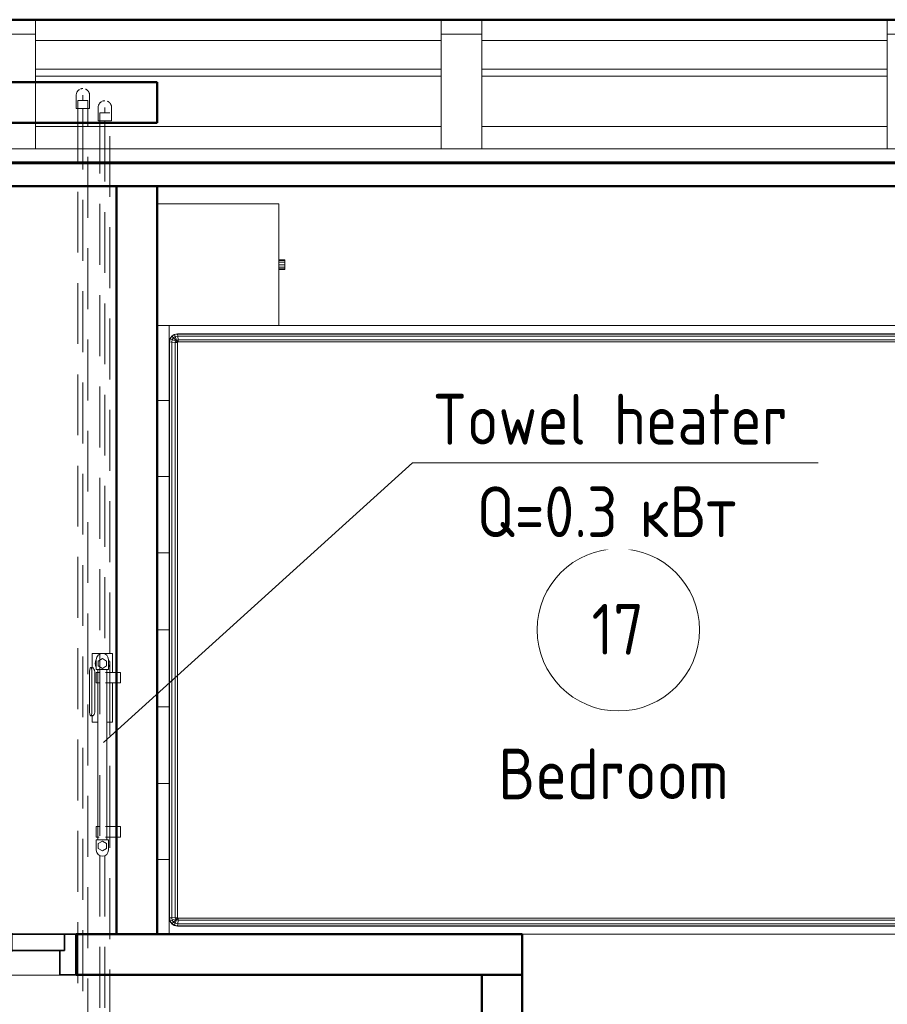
# Model space of a CAD drawing. Header units: millimetres. Extents: x -125 to 21675, y 4748 to 43947.
# Tile 32 of 36: x 16596 to 18735, y 40003 to 42430. Entities that reach past the tile are written whole.
import ezdxf

# ---------------------------------------------------------------- set-up
doc = ezdxf.new("R2010")
doc.units = ezdxf.units.MM
doc.linetypes.add('ADSK_Скрыто', pattern=[300, 150, -150])
doc.linetypes.add('ADSK_Штриховая_ш3 п1_5', pattern=[225, 150, -75])
for name, color, linetype, lineweight in [('A-AREA-____-IDEN', 2, 'Continuous', 20), ('A-DETL-____-HDLN', 90, 'ADSK_Скрыто', 9), ('A-DETL-____-MBND', 5, 'ADSK_Штриховая_ш3 п1_5', 20), ('A-DOOR-____-MCUT', 31, 'Continuous', 35), ('A-DOOR-____-OTLN', 31, 'Continuous', 20), ('A-GENM-____-MCUT', 13, 'Continuous', 50), ('A-GENM-____-OTLN', 13, 'Continuous', 20), ('A-ROOF-____-MCUT', 132, 'Continuous', 50), ('A-ROOF-____-OTLN', 132, 'Continuous', 20), ('A-WALL-____-MCUT', 113, 'Continuous', 50), ('A-WALL-____-OTLN', 113, 'Continuous', 20), ('I-FURN-____-OTLN', 30, 'Continuous', 20), ('M-EQPM-___-IDEN', 50, 'Continuous', 20), ('M-EQPM-____-OTLN', 50, 'Continuous', 20), ('Q-SPCQ-____-MCUT', 91, 'Continuous', 9), ('Q-SPCQ-____-OTLN', 91, 'Continuous', 20)]:
    doc.layers.add(name, color=color, linetype=linetype, lineweight=lineweight)
doc.styles.add('GOST Common_1', font='GOST_Common.ttf', dxfattribs={"width": 0.9, "height": 125})

# ---------------------------------------------------------------- blocks, each defined once
blk = doc.blocks.new('Прямая форма - 83 new-609275-В_Этаж 04_Отопление')
at = {"layer": 'Q-SPCQ-____-MCUT', "color": 253}
for p, q in [((12300, 1766), (0, 1766)), ((0, 1734.2), (12300, 1734.2))]:
    blk.add_line(p, q, dxfattribs=at)
at = {"layer": 'Q-SPCQ-____-OTLN', "color": 9}
for p, q in [((0, 1767.8), (12300, 1767.8)), ((3800, 1679.4), (2800, 1679.4)), ((4900, 1679.4), (3900, 1679.4)), ((2800, 1555.6), (3800, 1555.6)), ((3900, 1555.6), (4900, 1555.6)), ((3800, 1538), (2800, 1538)), ((4900, 1538), (3900, 1538)), ((3800, 1467.2), (2800, 1467.2)), ((4900, 1467.2), (3900, 1467.2))]:
    blk.add_line(p, q, dxfattribs=at)
blk = doc.blocks.new('Прямая форма - FU - 050-609276-В_Этаж 04_Отопление')
blk.add_blockref('Прямая форма - 83 new-609275-В_Этаж 04_Отопление', (0, 0))
blk = doc.blocks.new('Family - 83 new-609316-В_Этаж 04_Отопление')
at = {"layer": 'A-ROOF-____-MCUT', "color": 53}
blk.add_line((10940, -3903.9), (-1640, -3903.9), dxfattribs=at)
blk = doc.blocks.new('Family - RT - 008-609317-В_Этаж 04_Отопление')
blk.add_blockref('Family - 83 new-609316-В_Этаж 04_Отопление', (0, 0))
blk = doc.blocks.new('Прямая форма - 83 new-609319-В_Этаж 04_Отопление')
at = {"layer": 'A-GENM-____-MCUT', "lineweight": 9}
for p, q in [((100, 8518.6), (0, 8518.6)), ((0, 8518.6), (0, 8235.7)), ((100, 8235.7), (100, 8518.6)), ((0, 8235.7), (100, 8235.7))]:
    blk.add_line(p, q, dxfattribs=at)
at = {"layer": 'A-GENM-____-OTLN', "lineweight": 9}
blk.add_line((100, 8553.9), (100, 8518.6), dxfattribs=at)
blk = doc.blocks.new('Прямая форма - MORPH-007-609320-В_Этаж 04_Отопление')
blk.add_blockref('Прямая форма - 83 new-609319-В_Этаж 04_Отопление', (0, 0))
blk = doc.blocks.new('Прямая форма - 83 new-609328-В_Этаж 04_Отопление')
at = {"layer": 'A-GENM-____-MCUT', "lineweight": 9}
for p, q in [((100, 8518.6), (0, 8518.6)), ((0, 8518.6), (0, 8235.7)), ((100, 8235.7), (100, 8518.6)), ((0, 8235.7), (100, 8235.7))]:
    blk.add_line(p, q, dxfattribs=at)
at = {"layer": 'A-GENM-____-OTLN', "lineweight": 9}
for p, q in [((0, 8553.9), (0, 8518.6)), ((100, 8553.9), (100, 8518.6))]:
    blk.add_line(p, q, dxfattribs=at)
blk = doc.blocks.new('Прямая форма - MORPH-007-609329-В_Этаж 04_Отопление')
blk.add_blockref('Прямая форма - 83 new-609328-В_Этаж 04_Отопление', (0, 0))
blk = doc.blocks.new('Family - 83 new-609336-В_Этаж 04_Отопление')
at = {"layer": 'A-ROOF-____-MCUT', "color": 53}
for p, q in [((10800, -3493.8), (-1500, -3493.8)), ((-1500, -3550.4), (10800, -3550.4))]:
    blk.add_line(p, q, dxfattribs=at)
blk = doc.blocks.new('Family - RT - 008-609337-В_Этаж 04_Отопление')
blk.add_blockref('Family - 83 new-609336-В_Этаж 04_Отопление', (0, 0))
blk = doc.blocks.new('Прямая форма - 83 new-609383-В_Этаж 04_Отопление')
at = {"layer": 'A-GENM-____-MCUT', "lineweight": 9}
for p, q in [((100, 8518.6), (0, 8518.6)), ((0, 8518.6), (0, 8235.7)), ((100, 8235.7), (100, 8518.6)), ((0, 8235.7), (100, 8235.7))]:
    blk.add_line(p, q, dxfattribs=at)
at = {"layer": 'A-GENM-____-OTLN', "lineweight": 9}
for p, q in [((0, 8553.9), (0, 8518.6)), ((100, 8553.9), (100, 8518.6))]:
    blk.add_line(p, q, dxfattribs=at)
blk = doc.blocks.new('Прямая форма - MORPH-007-609384-В_Этаж 04_Отопление')
blk.add_blockref('Прямая форма - 83 new-609383-В_Этаж 04_Отопление', (0, 0))
blk = doc.blocks.new('Прямая форма - 83 new-608804-В_Этаж 04_Отопление')
at = {"layer": 'A-DOOR-____-MCUT', "color": 133}
for p, q in [((-322, 0), (-350, 0)), ((-350, 0), (-350, -100)), ((-322, -40), (-322, 0)), ((-192, 0), (-322, 0)), ((-322, 0), (-322, -40)), ((-157, 2.5), (-192, 2.5)), ((-192, 2.5), (-192, -42.5)), ((-192, -40), (-192, 0)), ((-157, -42.5), (-157, 2.5)), ((157, 0), (-157, 0)), ((-157, 0), (-157, -40)), ((192, 2.5), (157, 2.5)), ((157, 2.5), (157, -42.5)), ((157, -40), (157, 0)), ((192, -42.5), (192, 2.5)), ((322, 0), (192, 0)), ((192, 0), (192, -40)), ((350, 0), (322, 0)), ((322, 0), (322, -40)), ((322, -40), (322, 0)), ((350, -100), (350, 0)), ((-310, -40), (-322, -40)), ((-322, -40), (-192, -40)), ((-310, -100), (-310, -40)), ((-192, -42.5), (-157, -42.5)), ((-157, -40), (157, -40)), ((157, -42.5), (192, -42.5)), ((192, -40), (322, -40)), ((322, -40), (310, -40)), ((310, -40), (310, -100)), ((-350, -100), (-310, -100)), ((310, -100), (350, -100))]:
    blk.add_line(p, q, dxfattribs=at)
at = {"layer": 'A-DOOR-____-OTLN', "color": 9}
for p, q in [((-282, 71), (-280.7, 71)), ((-282, 71), (-282, 64)), ((-282, 64), (-280.7, 64)), ((-282, 64), (-282, 13)), ((-280.7, 64), (-282, 64)), ((-280.7, 71), (-277, 71)), ((-280.7, 71), (-280.7, 64)), ((-280.7, 64), (-277, 64)), ((-280.7, 64), (-280.7, 13)), ((-277, 64), (-280.7, 64)), ((-277, 71), (-272, 71)), ((-277, 71), (-277, 64)), ((-277, 64), (-272, 64)), ((-277, 64), (-277, 13)), ((-272, 64), (-277, 64)), ((-272, 71), (-247, 71)), ((-272, 71), (-272, 64)), ((-272, 64), (-272, 13)), ((-247, 64), (-272, 64)), ((-267, 13), (-267, 64)), ((-263.3, 13), (-263.3, 64)), ((-262, 64), (-262, 13)), ((-233.6, 71), (-247, 71)), ((-247, 71), (-247, 64)), ((-247, 71), (-247, 64)), ((-247, 64), (-233.9, 64)), ((-233.9, 64), (-206.9, 68.7)), ((-207.8, 61.7), (-233.9, 64)), ((-206.9, 68.7), (-233.6, 71)), ((-207.8, 61.7), (-180.5, 64)), ((-182, 57.2), (-207.8, 61.7)), ((-180.5, 64), (-206.9, 68.7)), ((-156.7, 50.4), (-182, 57.2)), ((-154.6, 57.1), (-182, 57.2)), ((-180.5, 64), (-154.6, 57.1)), ((-148.8, 47.5), (-156.7, 50.4)), ((-154.6, 57.1), (-146.5, 54.1)), ((-146.5, 54.1), (-148.8, 47.5)), ((-243.5, 3), (-300.5, 3)), ((-300.5, 3), (-300.5, 1)), ((-294, 3), (-292, 7)), ((-292, 7), (-289.3, 7)), ((-291.1, 3), (-289.3, 7)), ((-289.3, 7), (-284.6, 7)), ((-285, 3), (-284, 13)), ((-284, 13), (-282.4, 13)), ((-283.3, 3), (-282.4, 13)), ((-282.4, 13), (-278, 13)), ((-278.5, 3), (-278, 13)), ((-278, 13), (-272, 13)), ((-272, 13), (-266, 13)), ((-272, 3), (-272, 13)), ((-266, 13), (-261.6, 13)), ((-265.5, 3), (-266, 13)), ((-261.6, 13), (-260, 13)), ((-261.6, 13), (-260.7, 3)), ((-260, 13), (-259, 3)), ((-259.4, 7), (-254.7, 7)), ((-254.7, 7), (-252, 7)), ((-254.7, 7), (-252.9, 3)), ((-252, 7), (-250, 3)), ((-243.5, 1), (-243.5, 3)), ((-157, 2.5), (-153.6, 2.5)), ((-153.6, 2.5), (-150.3, 2.5)), ((-153.6, 2.5), (-153.6, 1)), ((-150.3, 2.5), (-147, 2.5)), ((-150.3, 2.5), (-150.3, 1)), ((-147, 2.5), (-143.9, 2.5)), ((-147, 2.5), (-147, 1)), ((-143.9, 2.5), (-140.9, 2.5)), ((-143.9, 2.5), (-143.9, 1)), ((-140.9, 2.5), (-138, 2.5)), ((-140.9, 2.5), (-140.9, 1)), ((-138, 2.5), (-135.3, 2.5)), ((-138, 2.5), (-138, 1)), ((-135.3, 2.5), (-132.7, 2.5)), ((-135.3, 2.5), (-135.3, 1)), ((-132.7, 2.5), (-130.3, 2.5)), ((-132.7, 2.5), (-132.7, 1)), ((-130.3, 2.5), (-127.9, 2.5)), ((-130.3, 2.5), (-130.3, 1)), ((-127.9, 2.5), (-125.8, 2.5)), ((-127.9, 2.5), (-127.9, 1)), ((-125.8, 2.5), (-123.8, 2.5)), ((-125.8, 2.5), (-125.8, 1)), ((-123.8, 2.5), (-122, 2.5)), ((-123.8, 2.5), (-123.8, 1)), ((-122, 2.5), (0, 2.5)), ((-122, 2.5), (-122, 1)), ((0, 2.5), (122, 2.5)), ((122, 2.5), (123.8, 2.5)), ((122, 2.5), (122, 1)), ((123.8, 2.5), (125.8, 2.5)), ((123.8, 2.5), (123.8, 1)), ((125.8, 2.5), (127.9, 2.5)), ((125.8, 2.5), (125.8, 1)), ((127.9, 2.5), (130.3, 2.5)), ((127.9, 2.5), (127.9, 1)), ((130.3, 2.5), (132.7, 2.5)), ((130.3, 2.5), (130.3, 1)), ((132.7, 2.5), (135.3, 2.5)), ((132.7, 2.5), (132.7, 1)), ((135.3, 2.5), (138, 2.5)), ((135.3, 2.5), (135.3, 1)), ((138, 2.5), (140.9, 2.5)), ((138, 2.5), (138, 1)), ((140.9, 2.5), (143.9, 2.5)), ((140.9, 2.5), (140.9, 1)), ((143.9, 2.5), (147, 2.5)), ((143.9, 2.5), (143.9, 1)), ((147, 2.5), (150.3, 2.5)), ((147, 2.5), (147, 1)), ((150.3, 2.5), (153.6, 2.5)), ((150.3, 2.5), (150.3, 1)), ((153.6, 2.5), (157, 2.5)), ((153.6, 2.5), (153.6, 1)), ((-282, -101), (-282, -104)), ((-282, -104), (-280.7, -104)), ((-282, -104), (-282, -111)), ((-280.7, -104), (-282, -104)), ((-280.7, -111), (-282, -111)), ((-280.7, -101), (-280.7, -104)), ((-280.7, -104), (-277, -104)), ((-280.7, -104), (-280.7, -111)), ((-277, -104), (-280.7, -104)), ((-277, -111), (-280.7, -111)), ((-277, -101), (-277, -104)), ((-277, -104), (-272, -104)), ((-277, -104), (-277, -111)), ((-277, -104), (-272, -104)), ((-272, -111), (-277, -111)), ((-272, -101), (-272, -104)), ((-272, -104), (-247, -104)), ((-272, -104), (-272, -111)), ((-247, -111), (-272, -111)), ((-267, -104), (-267, -101)), ((-263.3, -104), (-263.3, -101)), ((-262, -101), (-262, -104)), ((-247, -104), (-247, -111)), ((-233.9, -104), (-247, -104)), ((-247, -104), (-247, -111)), ((-247, -111), (-233.6, -111)), ((-207.8, -101.7), (-233.9, -104)), ((-206.9, -108.7), (-233.9, -104)), ((-233.6, -111), (-206.9, -108.7)), ((-207.8, -101.7), (-203.7, -101)), ((-180.5, -104), (-207.8, -101.7)), ((-180.5, -104), (-206.9, -108.7)), ((-169.3, -101), (-180.5, -104))]:
    blk.add_line(p, q, dxfattribs=at)
blk = doc.blocks.new('Прямая форма - DOO - 006-610913-В_Этаж 04_Отопление')
blk.add_blockref('Прямая форма - 83 new-608804-В_Этаж 04_Отопление', (350, 0))
blk = doc.blocks.new('Прямая форма - 83 new-611352-В_Этаж 04_Отопление')
at = {"layer": 'A-WALL-____-MCUT', "color": 53}
for p, q in [((400, 100), (100, 100)), ((100, 100), (100, 0)), ((400, 0), (400, 100)), ((1500, 100), (1300, 100)), ((1300, 100), (1300, 0)), ((1500, 0), (1500, 100)), ((100, 0), (400, 0)), ((1300, 0), (1500, 0))]:
    blk.add_line(p, q, dxfattribs=at)
blk = doc.blocks.new('Прямая форма - SW - 008-611353-В_Этаж 04_Отопление')
blk.add_blockref('Прямая форма - 83 new-611352-В_Этаж 04_Отопление', (0, 0))
blk = doc.blocks.new('Прямая форма - 83 new-611801-В_Этаж 04_Отопление')
at = {"layer": 'A-WALL-____-MCUT', "color": 53}
for p, q in [((4800, 0), (3700, 0)), ((3700, 0), (3700, -100)), ((4800, -100), (4800, 0)), ((3700, -100), (4800, -100))]:
    blk.add_line(p, q, dxfattribs=at)
blk = doc.blocks.new('Прямая форма - SW - 007-611802-В_Этаж 04_Отопление')
blk.add_blockref('Прямая форма - 83 new-611801-В_Этаж 04_Отопление', (0, 0))
blk = doc.blocks.new('Family - DOO - 006-611804-В_Этаж 04_Отопление')
at = {"layer": 'A-GENM-____-MCUT', "lineweight": 9}
for p, q in [((350, 1), (-350, 1)), ((-350, 1), (-350, -101)), ((350, -101), (350, 1)), ((-350, -101), (350, -101))]:
    blk.add_line(p, q, dxfattribs=at)
blk = doc.blocks.new('Прямая форма - 83 new-611814-В_Этаж 04_Отопление')
at = {"layer": 'A-WALL-____-MCUT', "color": 53}
for p, q in [((500, 0), (0, 0)), ((0, 0), (0, -100)), ((500, -100), (500, 0)), ((0, -100), (500, -100))]:
    blk.add_line(p, q, dxfattribs=at)
blk = doc.blocks.new('Прямая форма - SW - 005-611815-В_Этаж 04_Отопление')
blk.add_blockref('Прямая форма - 83 new-611814-В_Этаж 04_Отопление', (0, 0))
blk = doc.blocks.new('Прямая форма - 83 new-611826-В_Этаж 04_Отопление')
at = {"layer": 'A-WALL-____-MCUT', "color": 53}
for p, q in [((1843.8, 0), (0, 0)), ((0, 0), (0, -100)), ((1843.8, -100), (1843.8, 0)), ((0, -100), (1843.8, -100))]:
    blk.add_line(p, q, dxfattribs=at)
blk = doc.blocks.new('Прямая форма - SW - 014-611827-В_Этаж 04_Отопление')
blk.add_blockref('Прямая форма - 83 new-611826-В_Этаж 04_Отопление', (0, 0))
blk = doc.blocks.new('Прямая форма - 83 new-V2-В_Этаж 04_Отопление')
at = {"layer": 'I-FURN-____-OTLN', "color": 9}
for p, q in [((-565.4, -30), (-565.4, 0)), ((-565.4, -30), (-565.4, 0)), ((-378.3, -30), (-378.3, 0)), ((-378.3, -30), (-378.3, 0)), ((-189.6, -30), (-189.6, 0)), ((-189.6, -30), (-189.6, 0)), ((0, -30), (0, 0)), ((0, -30), (0, 0)), ((189.6, -30), (189.6, 0)), ((189.6, -30), (189.6, 0)), ((378.3, -30), (378.3, 0)), ((378.3, -30), (378.3, 0)), ((565.4, -30), (565.4, 0)), ((565.4, -30), (565.4, 0)), ((750, 0), (750, -300)), ((1050, 0), (1050, -300)), ((-565.4, -30), (-750, -30)), ((-750, -30), (-565.4, -30)), ((-730, -50), (-728.5, -42.3)), ((-729.3, -50.1), (-727.8, -42.6)), ((-728.5, -42.3), (-724.1, -35.9)), ((-727.8, -42.6), (-728.5, -42.3)), ((-727.8, -42.6), (-723.7, -36.3)), ((-723, -44.6), (-727.8, -42.6)), ((-724.1, -35.9), (-717.7, -31.5)), ((-723.7, -36.3), (-724.1, -35.9)), ((-724.1, -50.6), (-723, -44.6)), ((-723.7, -36.3), (-717.4, -32.2)), ((-719.9, -40.1), (-723.7, -36.3)), ((-723, -44.6), (-719.9, -40.1)), ((-714.5, -48.1), (-723, -44.6)), ((-719.9, -40.1), (-715.4, -37)), ((-713.5, -46.5), (-719.9, -40.1)), ((-717.7, -31.5), (-710, -30)), ((-717.4, -32.2), (-717.7, -31.5)), ((-717.4, -32.2), (-709.9, -30.7)), ((-715.4, -37), (-717.4, -32.2)), ((-715.4, -37), (-709.4, -35.9)), ((-711.9, -45.5), (-715.4, -37)), ((-715.2, -51.5), (-714.5, -48.1)), ((-714.5, -48.1), (-713.5, -46.5)), ((-710, -50), (-714.5, -48.1)), ((-713.5, -46.5), (-711.9, -45.5)), ((-710, -50), (-713.5, -46.5)), ((-711.9, -45.5), (-708.5, -44.8)), ((-710, -50), (-711.9, -45.5)), ((-709.9, -30.7), (-710, -30)), ((-709.9, -30.7), (709.9, -30.7)), ((-709.4, -35.9), (-709.9, -30.7)), ((-709.4, -35.9), (709.4, -35.9)), ((-708.5, -44.8), (-709.4, -35.9)), ((-708.5, -44.8), (708.5, -44.8)), ((-708, -50), (-708.5, -44.8)), ((-378.3, -30), (-565.4, -30)), ((-565.4, -30), (-378.3, -30)), ((-189.6, -30), (-378.3, -30)), ((-378.3, -30), (-189.6, -30)), ((0, -30), (-189.6, -30)), ((-189.6, -30), (0, -30)), ((189.6, -30), (0, -30)), ((0, -30), (189.6, -30)), ((378.3, -30), (189.6, -30)), ((189.6, -30), (378.3, -30)), ((565.4, -30), (378.3, -30)), ((378.3, -30), (565.4, -30)), ((750, -30), (565.4, -30)), ((565.4, -30), (750, -30)), ((708, -50), (708.5, -44.8)), ((708.5, -44.8), (709.4, -35.9)), ((708.5, -44.8), (711.9, -45.5)), ((709.4, -35.9), (709.9, -30.7)), ((709.4, -35.9), (715.4, -37)), ((709.9, -30.7), (710, -30)), ((709.9, -30.7), (717.4, -32.2)), ((710, -30), (717.7, -31.5)), ((710, -50), (711.9, -45.5)), ((710, -50), (713.5, -46.5)), ((710, -50), (714.5, -48.1)), ((711.9, -45.5), (715.4, -37)), ((711.9, -45.5), (713.5, -46.5)), ((713.5, -46.5), (719.9, -40.1)), ((713.5, -46.5), (714.5, -48.1)), ((714.5, -48.1), (723, -44.6)), ((714.5, -48.1), (715.2, -51.5)), ((715.4, -37), (717.4, -32.2)), ((715.4, -37), (719.9, -40.1)), ((717.4, -32.2), (717.7, -31.5)), ((717.4, -32.2), (723.7, -36.3)), ((717.7, -31.5), (724.1, -35.9)), ((719.9, -40.1), (723.7, -36.3)), ((719.9, -40.1), (723, -44.6)), ((723, -44.6), (727.8, -42.6)), ((723, -44.6), (724.1, -50.6)), ((723.7, -36.3), (724.1, -35.9)), ((723.7, -36.3), (727.8, -42.6)), ((724.1, -35.9), (728.5, -42.3)), ((727.8, -42.6), (728.5, -42.3)), ((727.8, -42.6), (729.3, -50.1)), ((728.5, -42.3), (730, -50)), ((-730, -1950), (-730, -50)), ((-729.3, -50.1), (-730, -50)), ((-729.3, -1949.9), (-729.3, -50.1)), ((-724.1, -50.6), (-729.3, -50.1)), ((-724.1, -1949.4), (-724.1, -50.6)), ((-715.2, -51.5), (-724.1, -50.6)), ((-715.2, -1948.5), (-715.2, -51.5)), ((-710, -52), (-715.2, -51.5)), ((-709.7, -50.3), (-710, -50)), ((-710, -52), (-709.7, -50.3)), ((-710, -1948), (-710, -52)), ((-709.7, -50.3), (-708, -50)), ((-708, -50), (708, -50)), ((708, -50), (709.7, -50.3)), ((709.7, -50.3), (710, -50)), ((709.7, -50.3), (710, -52)), ((710, -52), (715.2, -51.5)), ((710, -52), (710, -1948)), ((715.2, -51.5), (724.1, -50.6)), ((715.2, -51.5), (715.2, -1948.5)), ((724.1, -50.6), (729.3, -50.1)), ((724.1, -50.6), (724.1, -1949.4)), ((729.3, -50.1), (730, -50)), ((729.3, -50.1), (729.3, -1949.9)), ((730, -50), (730, -1950)), ((750, -300), (1050, -300)), ((750, -300), (750, -1970)), ((888, -315), (888, -300)), ((888, -315), (889.6, -315)), ((889.6, -315), (889.6, -300)), ((889.6, -315), (894, -315)), ((894, -315), (894, -300)), ((894, -315), (900, -315)), ((900, -315), (900, -300)), ((900, -315), (906, -315)), ((906, -315), (906, -300)), ((906, -315), (910.4, -315)), ((910.4, -315), (910.4, -300)), ((910.4, -315), (912, -315)), ((912, -315), (912, -300)), ((-750, -1970), (-750, -900)), ((-729.3, -1949.9), (-730, -1950)), ((-728.5, -1957.7), (-730, -1950)), ((-724.1, -1949.4), (-729.3, -1949.9)), ((-727.8, -1957.4), (-729.3, -1949.9)), ((-727.8, -1957.4), (-728.5, -1957.7)), ((-724.1, -1964.1), (-728.5, -1957.7)), ((-723, -1955.4), (-727.8, -1957.4)), ((-723.7, -1963.7), (-727.8, -1957.4)), ((-715.2, -1948.5), (-724.1, -1949.4)), ((-723, -1955.4), (-724.1, -1949.4)), ((-723.7, -1963.7), (-724.1, -1964.1)), ((-717.7, -1968.5), (-724.1, -1964.1)), ((-719.9, -1959.9), (-723.7, -1963.7)), ((-717.4, -1967.8), (-723.7, -1963.7)), ((-714.5, -1951.9), (-723, -1955.4)), ((-719.9, -1959.9), (-723, -1955.4)), ((-713.5, -1953.5), (-719.9, -1959.9)), ((-715.4, -1963), (-719.9, -1959.9)), ((-715.4, -1963), (-717.4, -1967.8)), ((-711.9, -1954.5), (-715.4, -1963)), ((-709.4, -1964.1), (-715.4, -1963)), ((-710, -1948), (-715.2, -1948.5)), ((-714.5, -1951.9), (-715.2, -1948.5)), ((-710, -1950), (-714.5, -1951.9)), ((-713.5, -1953.5), (-714.5, -1951.9)), ((-710, -1950), (-713.5, -1953.5)), ((-711.9, -1954.5), (-713.5, -1953.5)), ((-710, -1950), (-711.9, -1954.5)), ((-708.5, -1955.2), (-711.9, -1954.5)), ((-709.7, -1949.7), (-710, -1948)), ((-709.7, -1949.7), (-710, -1950)), ((-709.4, -1964.1), (-709.9, -1969.3)), ((-708, -1950), (-709.7, -1949.7)), ((-708.5, -1955.2), (-709.4, -1964.1)), ((709.4, -1964.1), (-709.4, -1964.1)), ((-708, -1950), (-708.5, -1955.2)), ((708.5, -1955.2), (-708.5, -1955.2)), ((708, -1950), (-708, -1950)), ((709.7, -1949.7), (708, -1950)), ((708, -1950), (708.5, -1955.2)), ((711.9, -1954.5), (708.5, -1955.2)), ((708.5, -1955.2), (709.4, -1964.1)), ((715.4, -1963), (709.4, -1964.1)), ((709.4, -1964.1), (709.9, -1969.3)), ((710, -1948), (709.7, -1949.7)), ((709.7, -1949.7), (710, -1950)), ((715.2, -1948.5), (710, -1948)), ((710, -1950), (714.5, -1951.9)), ((710, -1950), (713.5, -1953.5)), ((710, -1950), (711.9, -1954.5)), ((713.5, -1953.5), (711.9, -1954.5)), ((711.9, -1954.5), (715.4, -1963)), ((714.5, -1951.9), (713.5, -1953.5)), ((713.5, -1953.5), (719.9, -1959.9)), ((715.2, -1948.5), (714.5, -1951.9)), ((714.5, -1951.9), (723, -1955.4)), ((724.1, -1949.4), (715.2, -1948.5)), ((719.9, -1959.9), (715.4, -1963)), ((715.4, -1963), (717.4, -1967.8)), ((723.7, -1963.7), (717.4, -1967.8)), ((724.1, -1964.1), (717.7, -1968.5)), ((723, -1955.4), (719.9, -1959.9)), ((719.9, -1959.9), (723.7, -1963.7)), ((724.1, -1949.4), (723, -1955.4)), ((723, -1955.4), (727.8, -1957.4)), ((727.8, -1957.4), (723.7, -1963.7)), ((723.7, -1963.7), (724.1, -1964.1)), ((729.3, -1949.9), (724.1, -1949.4)), ((728.5, -1957.7), (724.1, -1964.1)), ((729.3, -1949.9), (727.8, -1957.4)), ((727.8, -1957.4), (728.5, -1957.7)), ((730, -1950), (728.5, -1957.7)), ((730, -1950), (729.3, -1949.9)), ((-565.4, -1970), (-750, -1970)), ((-750, -2000), (-750, -1970)), ((-750, -1970), (-565.4, -1970)), ((-750, -2000), (-750, -1970)), ((-717.4, -1967.8), (-717.7, -1968.5)), ((-710, -1970), (-717.7, -1968.5)), ((-709.9, -1969.3), (-717.4, -1967.8)), ((-709.9, -1969.3), (-710, -1970)), ((709.9, -1969.3), (-709.9, -1969.3)), ((-378.3, -1970), (-565.4, -1970)), ((-565.4, -2000), (-565.4, -1970)), ((-565.4, -1970), (-378.3, -1970)), ((-565.4, -2000), (-565.4, -1970)), ((-378.3, -1970), (-189.6, -1970)), ((-378.3, -2000), (-378.3, -1970)), ((-378.3, -1970), (-189.6, -1970)), ((-378.3, -2000), (-378.3, -1970)), ((-189.6, -1970), (0, -1970)), ((-189.6, -2000), (-189.6, -1970)), ((-189.6, -1970), (0, -1970)), ((-189.6, -2000), (-189.6, -1970)), ((0, -1970), (189.6, -1970)), ((0, -2000), (0, -1970)), ((0, -1970), (189.6, -1970)), ((0, -2000), (0, -1970)), ((189.6, -1970), (378.3, -1970)), ((189.6, -2000), (189.6, -1970)), ((189.6, -1970), (378.3, -1970)), ((189.6, -2000), (189.6, -1970)), ((378.3, -1970), (565.4, -1970)), ((378.3, -2000), (378.3, -1970)), ((378.3, -1970), (565.4, -1970)), ((378.3, -2000), (378.3, -1970)), ((565.4, -1970), (750, -1970)), ((565.4, -2000), (565.4, -1970)), ((565.4, -1970), (750, -1970)), ((565.4, -2000), (565.4, -1970)), ((717.4, -1967.8), (709.9, -1969.3)), ((709.9, -1969.3), (710, -1970)), ((717.7, -1968.5), (710, -1970)), ((717.4, -1967.8), (717.7, -1968.5)), ((750, -2000), (750, -1970)), ((750, -2000), (750, -1970)), ((-565.4, -2000), (-750, -2000)), ((-750, -2000), (-565.4, -2000)), ((-378.3, -2000), (-565.4, -2000)), ((-565.4, -2000), (-378.3, -2000)), ((-189.6, -2000), (-378.3, -2000)), ((-378.3, -2000), (-189.6, -2000)), ((0, -2000), (-189.6, -2000)), ((-189.6, -2000), (0, -2000)), ((189.6, -2000), (0, -2000)), ((0, -2000), (189.6, -2000)), ((378.3, -2000), (189.6, -2000)), ((189.6, -2000), (378.3, -2000)), ((565.4, -2000), (378.3, -2000)), ((378.3, -2000), (565.4, -2000)), ((750, -2000), (565.4, -2000)), ((565.4, -2000), (750, -2000))]:
    blk.add_line(p, q, dxfattribs=at)
blk = doc.blocks.new('Прямая форма - FU - 050-611888-В_Этаж 04_Отопление')
blk.add_blockref('Прямая форма - 83 new-V2-В_Этаж 04_Отопление', (0, 0))
blk = doc.blocks.new('83 new_ifc_RVT-1-В_Этаж 04_Отопление')
at = {"layer": 'A-DOOR-____-OTLN', "color": 9, "linetype": 'ADSK_Штриховая_ш3 п1_5', "lineweight": 20}
blk.add_blockref('Прямая форма - DOO - 006-610913-В_Этаж 04_Отопление', (26210.3, 40175.8), dxfattribs=at)
at = {"layer": 'A-GENM-____-OTLN', "color": 9, "linetype": 'ADSK_Штриховая_ш3 п1_5', "lineweight": 20}
for name, p in [('Прямая форма - MORPH-007-609320-В_Этаж 04_Отопление', (26710.3, 33875.8)), ('Прямая форма - MORPH-007-609329-В_Этаж 04_Отопление', (27810.3, 33875.8)), ('Прямая форма - MORPH-007-609384-В_Этаж 04_Отопление', (28910.3, 33875.8)), ('Family - DOO - 006-611804-В_Этаж 04_Отопление', (26560.3, 40175.8))]:
    blk.add_blockref(name, p, dxfattribs=at)
at = {"layer": 'A-ROOF-____-OTLN', "color": 9, "linetype": 'ADSK_Штриховая_ш3 п1_5', "lineweight": 20, "rotation": 180}
for name in ['Family - RT - 008-609317-В_Этаж 04_Отопление', 'Family - RT - 008-609337-В_Этаж 04_Отопление']:
    blk.add_blockref(name, (30210.3, 38525.8), dxfattribs=at)
at = {"layer": 'A-WALL-____-OTLN', "color": 9, "linetype": 'ADSK_Штриховая_ш3 п1_5', "lineweight": 20}
for name, p in [('Прямая форма - SW - 005-611815-В_Этаж 04_Отопление', (26610.3, 42275.8)), ('Прямая форма - SW - 007-611802-В_Этаж 04_Отопление', (23210.3, 40175.8))]:
    blk.add_blockref(name, p, dxfattribs=at)
for name, p, rotation in [('Прямая форма - SW - 014-611827-В_Этаж 04_Отопление', (27010.3, 40175.8), 90), ('Прямая форма - SW - 008-611353-В_Этаж 04_Отопление', (27910.3, 40175.8), 270)]:
    blk.add_blockref(name, p, dxfattribs=dict(at, rotation=rotation))
at = {"layer": 'I-FURN-____-OTLN', "color": 9, "linetype": 'ADSK_Штриховая_ш3 п1_5', "lineweight": 20, "rotation": 90}
blk.add_blockref('Прямая форма - FU - 050-611888-В_Этаж 04_Отопление', (27110.3, 40925.8), dxfattribs=at)
at = {"layer": 'Q-SPCQ-____-OTLN', "color": 9, "linetype": 'ADSK_Штриховая_ш3 п1_5', "lineweight": 20, "rotation": 180}
blk.add_blockref('Прямая форма - FU - 050-609276-В_Этаж 04_Отопление', (31710.3, 43845.8), dxfattribs=at)
blk = doc.blocks.new('ADSK_Полипропилен_Отвод - Универсальный-1604090-В_Этаж 04_Отопление')
at = {"layer": 'A-DETL-____-MBND', "color": 10}
for p, q in [((26964.9, 42213.6), (26964.9, 42180.6)), ((26997.9, 42180.6), (26997.9, 42213.6)), ((26964.9, 42180.6), (26981.4, 42180.6)), ((26981.4, 42180.6), (26997.9, 42180.6))]:
    blk.add_line(p, q, dxfattribs=at)
for start, end in [(120, 180), (90, 111.1693), (0, 67.9572)]:
    blk.add_arc((26981.4, 42213.6), 16.5, start, end, dxfattribs=at)
blk = doc.blocks.new('ADSK_Полипропилен_Отвод - Универсальный-V21-В_Этаж 04_Отопление')
at = {"layer": 'A-DETL-____-MBND', "color": 170}
for p, q in [((26910.8, 42243.6), (26910.8, 42210.6)), ((26943.8, 42210.6), (26943.8, 42243.6)), ((26910.8, 42210.6), (26927.3, 42210.6)), ((26927.3, 42210.6), (26943.8, 42210.6))]:
    blk.add_line(p, q, dxfattribs=at)
for start, end in [(120, 180), (90, 111.1693), (0, 67.9572)]:
    blk.add_arc((26927.3, 42243.6), 16.5, start, end, dxfattribs=at)
blk = doc.blocks.new('THERMEX_Электрический_полотенцесушитель_Menta - THERMEX_MENTA-1657908-В_Этаж 04_Отопление')
at = {"layer": 'A-DETL-____-HDLN'}
for p, q in [((-202.9, 15), (-202.9, 15)), ((-202.9, 15), (-202.9, 15)), ((-177.1, 15), (-177.1, 15)), ((-177.1, 15), (-177.1, 15)), ((177.1, 15), (177.1, 15)), ((177.1, 15), (177.1, 15)), ((202.9, 15), (202.9, 15)), ((202.9, 15), (202.9, 15)), ((-202.9, -45), (-202.9, -45)), ((-202.9, -45), (-202.9, -45)), ((-177.1, -45), (-177.1, -45)), ((-177.1, -45), (-177.1, -45)), ((177.1, -45), (177.1, -45)), ((177.1, -45), (177.1, -45)), ((202.9, -45), (202.9, -45)), ((202.9, -45), (202.9, -45))]:
    blk.add_line(p, q, dxfattribs=at)
at = {"layer": 'M-EQPM-____-OTLN'}
for p, q in [((97.9, 25), (80, 25)), ((80, 25), (80, 11.1)), ((95.8, 28.6), (95.8, 24.1)), ((203.8, 31.4), (106.8, 31.4)), ((106.8, 25.7), (203.8, 25.7)), ((250, 25), (212.6, 25)), ((214.8, 24.1), (214.8, 28.6)), ((250, -25), (250, 25)), ((-231, 10.4), (-237, 0)), ((-237, 0), (-231, -10.4)), ((-210, 15), (-235, 15)), ((-219, 10.4), (-231, 10.4)), ((-213, 0), (-219, 10.4)), ((-219, -10.4), (-213, 0)), ((-210, -15), (-210, 15)), ((210, 11), (-210, 11)), ((-203, 15), (-203, 7.7)), ((-203, 15), (-203, 11)), ((-202.9, 15), (-202.9, 15)), ((-177.1, 15), (-177.1, 15)), ((-177, 7.8), (-177, 15)), ((-177, 11), (-177, 15)), ((203.8, 18.8), (106.8, 18.8)), ((177, 15), (177, 7.8)), ((177, 15), (177, 11)), ((177.1, 15), (177.1, 15)), ((202.9, 15), (202.9, 15)), ((203, 7.8), (203, 15)), ((203, 11), (203, 15)), ((235, 15), (210, 15)), ((210, 15), (210, -15)), ((219, 10.4), (213, 0)), ((213, 0), (219, -10.4)), ((231, 10.4), (219, 10.4)), ((237, 0), (231, 10.4)), ((231, -10.4), (237, 0)), ((-235, -15), (-210, -15)), ((-231, -10.4), (-219, -10.4)), ((-210, -11), (210, -11)), ((-203, -7.8), (-203, -45)), ((-203, -11), (-203, -45)), ((-177, -45), (-177, -7.8)), ((-177, -45), (-177, -11)), ((80, -11), (80, -25)), ((177, -7.8), (177, -45)), ((177, -11), (177, -45)), ((203, -45), (203, -7.7)), ((203, -45), (203, -11)), ((210, -15), (235, -15)), ((219, -10.4), (231, -10.4)), ((-202.9, -45), (-202.9, -45)), ((-177.1, -45), (-177.1, -45)), ((80, -25), (177.1, -25)), ((177.1, -45), (177.1, -45)), ((202.9, -25), (250, -25)), ((202.9, -45), (202.9, -45))]:
    blk.add_line(p, q, dxfattribs=at)
at = {"layer": 'M-EQPM-____-OTLN', "flags": 128}
for points in [[(-202.9, 15), (-202.4, 15), (-201.3, 15), (-199.7, 15), (-197.6, 15), (-195.3, 15), (-192.7, 15), (-190, 15)], [(-190, 15), (-187.3, 15), (-184.7, 15), (-182.4, 15), (-180.3, 15), (-178.7, 15), (-177.6, 15), (-177.1, 15)], [(177.1, 15), (177.6, 15), (178.7, 15), (180.3, 15), (182.4, 15), (184.7, 15), (187.3, 15), (190, 15)], [(190, 15), (192.7, 15), (195.3, 15), (197.6, 15), (199.7, 15), (201.3, 15), (202.4, 15), (202.9, 15)], [(-190, -45), (-192.7, -45), (-195.3, -45), (-197.6, -45), (-199.7, -45), (-201.3, -45), (-202.4, -45), (-202.9, -45)], [(-177.1, -45), (-177.6, -45), (-178.7, -45), (-180.3, -45), (-182.4, -45), (-184.7, -45), (-187.3, -45), (-190, -45)], [(190, -45), (187.3, -45), (184.7, -45), (182.4, -45), (180.3, -45), (178.7, -45), (177.6, -45), (177.1, -45)], [(202.9, -45), (202.4, -45), (201.3, -45), (199.7, -45), (197.6, -45), (195.3, -45), (192.7, -45), (190, -45)]]:
    blk.add_lwpolyline(points, dxfattribs=at)
at = {"layer": 'M-EQPM-____-OTLN'}
for centre, radius, start, end in [((-235, 0), 15, 90, 270), ((225, 0), 18, 56.9143, 123.0857), ((235, 0), 15, 270, 90), ((225, 0), 18, 236.9143, 303.0857)]:
    blk.add_arc(centre, radius, start, end, dxfattribs=at)
for centre, start_param, end_param in [((106.8, 28.6), 4.712389, 7.853982), ((203.8, 28.6), 1.570796, 4.712389)]:
    blk.add_ellipse(centre, major_axis=(-11, 0), ratio=0.258819, start_param=start_param, end_param=end_param, dxfattribs=at)
for points, knots in [([(106.8, 18.8), (105.8, 18.8), (104, 18.9), (101.5, 19.6), (99.3, 20.6), (97.4, 21.9), (96.3, 22.9), (95.9, 23.6), (95.8, 23.8), (95.8, 23.8)], [0, 0, 0, 0, 0.1111111, 0.2222222, 0.3333333, 0.4444444, 0.5833333, 0.6527778, 0.6666667, 0.6666667, 0.6666667, 0.6666667]), ([(214.7, 23.8), (214.6, 23.5), (214.2, 22.8), (212.6, 21.5), (210.6, 20.3), (208.7, 19.6), (206.6, 19), (204.9, 18.8), (203.8, 18.8)], [0.3333333, 0.3333333, 0.3333333, 0.3333333, 0.4444444, 0.5833333, 0.7222222, 0.7916667, 0.8611111, 1, 1, 1, 1])]:
    blk.add_open_spline(points, degree=3, knots=knots, dxfattribs=at)
blk = doc.blocks.new('ADSK_M_Помещения - Номер Имя-152985-В_Этаж 04_Отопление')
at = {"layer": 'A-AREA-____-IDEN'}
blk.add_circle((0, 0), 4, dxfattribs=at)
blk = doc.blocks.new('ADSK_M_Оборудование_Отопительный прибор - ADSK_Марка _ ADSK_Тепловая мощность_20-1650517-В_Этаж 04_Отопление')
at = {"layer": 'M-EQPM-___-IDEN'}
blk.add_line((-10, 0), (10, 0), dxfattribs=at)

msp = doc.modelspace()

# ---------------------------------------------------------------- linework, layer by layer
at = {"layer": 'A-DETL-____-HDLN', "color": 5}
msp.add_line((16764.4, 42230.6), (16739.4, 42230.6), dxfattribs=at)
at = {"layer": 'A-DETL-____-HDLN', "color": 1}
for p, q in [((16818.5, 42200.6), (16793.5, 42200.6)), ((16793.5, 40868), (16793.5, 40369.7)), ((16818.5, 40698.1), (16818.5, 40868)), ((16818.5, 40415.2), (16818.5, 40440.9))]:
    msp.add_line(p, q, dxfattribs=at)
at = {"layer": 'A-DETL-____-MBND', "color": 170}
for p, q in [((16739.4, 42230.6), (16739.4, 39016.6)), ((16751.9, 42243.6), (16751.9, 42230.6)), ((16764.4, 39016.6), (16764.4, 42230.6)), ((16751.9, 42210.6), (16751.9, 39036.6))]:
    msp.add_line(p, q, dxfattribs=at)
at = {"layer": 'A-DETL-____-MBND', "color": 10}
for p, q in [((16793.5, 42200.6), (16793.5, 40868.1)), ((16806, 42213.6), (16806, 42200.6)), ((16818.5, 40868.1), (16818.5, 42200.6)), ((16806, 42180.6), (16806, 40868.1)), ((16818.5, 40441), (16818.5, 40698.1)), ((16818.5, 39039), (16818.5, 40415.1)), ((16793.5, 40369.6), (16793.5, 39039)), ((16806, 40369.5), (16806, 39059))]:
    msp.add_line(p, q, dxfattribs=at)
at = {"layer": 'M-EQPM-___-IDEN'}
msp.add_line((16802.6, 40648.7), (17564.6, 41337.9), dxfattribs=at)

# ---------------------------------------------------------------- block references
at = {"lineweight": 9}
msp.add_blockref('83 new_ifc_RVT-1-В_Этаж 04_Отопление', (-10175.4, 0), dxfattribs=at)
at = {"layer": 'A-AREA-____-IDEN', "xscale": 49.99999999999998, "yscale": 49.99999999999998, "zscale": 49.99999999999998}
msp.add_blockref('ADSK_M_Помещения - Номер Имя-152985-В_Этаж 04_Отопление', (18071.8, 40926), dxfattribs=at)
at = {"layer": 'A-DETL-____-HDLN', "rotation": 90.00000000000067}
msp.add_blockref('THERMEX_Электрический_полотенцесушитель_Menta - THERMEX_MENTA-1657908-В_Этаж 04_Отопление', (16799.9, 40618.1), dxfattribs=at)
at = {"layer": 'A-DETL-____-MBND', "color": 170}
msp.add_blockref('ADSK_Полипропилен_Отвод - Универсальный-V21-В_Этаж 04_Отопление', (-10175.4, 0), dxfattribs=at)
at = {"layer": 'A-DETL-____-MBND', "color": 10}
msp.add_blockref('ADSK_Полипропилен_Отвод - Универсальный-1604090-В_Этаж 04_Отопление', (-10175.4, 0), dxfattribs=at)
at = {"layer": 'M-EQPM-___-IDEN', "xscale": 49.99999999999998, "yscale": 49.99999999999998, "zscale": 49.99999999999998}
msp.add_blockref('ADSK_M_Оборудование_Отопительный прибор - ADSK_Марка _ ADSK_Тепловая мощность_20-1650517-В_Этаж 04_Отопление', (18064.6, 41337.9), dxfattribs=at)

# ---------------------------------------------------------------- texts
at = {"layer": 'A-AREA-____-IDEN', "lineweight": 9, "char_height": 125, "attachment_point": 1, "style": 'GOST Common_1'}
for s, insert, width in [('17', (18005.8, 40989.9), 165.949), ('Bedroom', (17776, 40633.5), 707.088)]:
    msp.add_mtext(s, dxfattribs=dict(at, insert=insert, width=width))

# ---------------------------------------------------------------- next in the draw order: texts
at = {"layer": 'M-EQPM-___-IDEN', "lineweight": 9, "char_height": 125, "attachment_point": 1, "style": 'GOST Common_1', "bg_fill": 3, "box_fill_scale": 1.25, "bg_fill_color": 256, "bg_fill_true_color": 13158600, "bg_fill_transparency": 0}
for s, insert, width in [('Towel heater', (17614.1, 41507.5), 1082.278), ('Q=0.3 ', (17722.8, 41279.6), 487.025)]:
    msp.add_mtext(s, dxfattribs=dict(at, insert=insert, width=width))

# ---------------------------------------------------------------- next in the draw order: texts
at = {"layer": 'M-EQPM-___-IDEN', "lineweight": 9, "insert": (18124.6, 41279.6), "char_height": 125, "width": 331.899, "attachment_point": 1, "style": 'GOST Common_1', "bg_fill": 3, "box_fill_scale": 1.25, "bg_fill_color": 256, "bg_fill_true_color": 13158600, "bg_fill_transparency": 0}
msp.add_mtext('кВт', dxfattribs=at)

doc.saveas('drawing.dxf')
